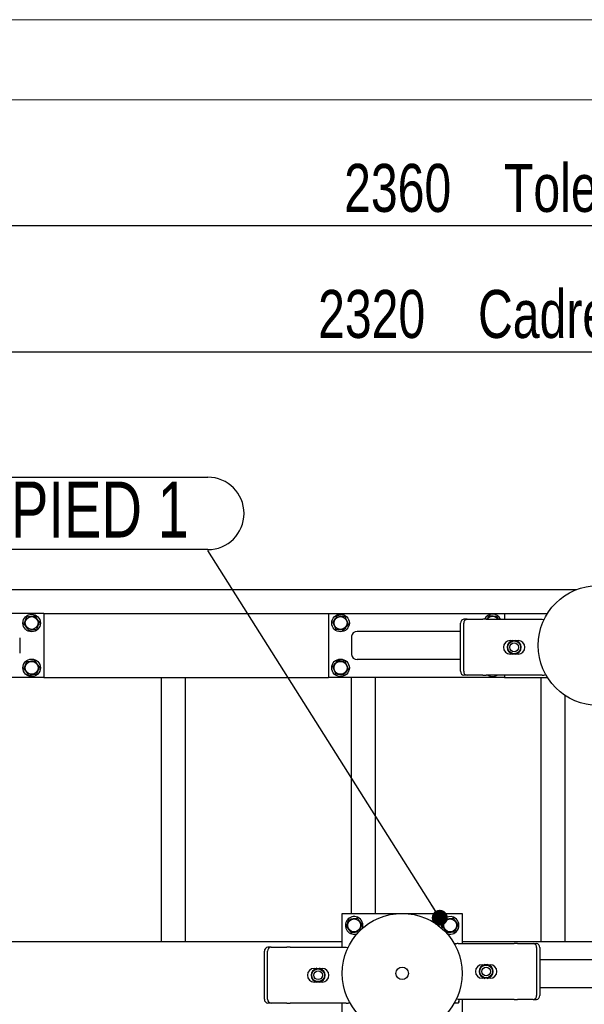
# Model space of a CAD drawing. Header units: millimetres. Extents: x 0 to 841, y 0 to 594.
# Tile 172 of 177: x 631 to 666, y 532 to 594. Entities that reach past the tile are written whole.
import ezdxf

# ---------------------------------------------------------------- set-up
doc = ezdxf.new("R2010")
doc.units = ezdxf.units.MM
doc.layers.add('COTES', color=1, linetype='Continuous')
doc.layers.add('NOTES', color=6, linetype='Continuous')
doc.layers.add('TRAIT-FORT', color=4, linetype='Continuous', lineweight=25)
doc.styles.add('SLDTEXTSTYLE1', font='TXT', dxfattribs={"width": 0.75})
doc.dimstyles.new('SLDDIMSTYLE0', dxfattribs={"dimtxt": 3, "dimasz": 2, "dimexe": 0, "dimexo": 0.0625, "dimgap": 0.75, "dimtad": 1, "dimdec": 0, "dimlfac": 20, "dimrnd": 1e-09, "dimzin": 12, "dimdsep": 46, "dimtxsty": 'SLDTEXTSTYLE1', "dimsah": 1, "dimcen": 0.09, "dimadec": 0, "dimazin": 3, "dimtfac": 1, "dimtdec": 0, "dimtofl": 0, "dimtmove": 0, "dimatfit": 3, "dimfxl": 1, "dimfrac": 2, "dimtolj": 1, "dimtzin": 12, "dimarcsym": 0})
doc.dimstyles.new('SLDDIMSTYLE2', dxfattribs={"dimtxt": 0.18, "dimasz": 1, "dimexe": 0, "dimexo": 0.0625, "dimgap": 0, "dimtad": 0, "dimtih": 1, "dimtoh": 1, "dimdec": 0, "dimrnd": 1e-09, "dimzin": 0, "dimdsep": 46, "dimtxsty": 'Standard', "dimblk1": 'DOT', "dimblk2": 'DOT', "dimsah": 1, "dimcen": 0.09, "dimadec": 0, "dimazin": 0, "dimtfac": 1, "dimtdec": 0, "dimtofl": 0, "dimtmove": 0, "dimatfit": 3, "dimldrblk": 'DOT', "dimfxl": 1, "dimfrac": 2, "dimtolj": 1, "dimtzin": 0, "dimarcsym": 0})

# ---------------------------------------------------------------- blocks, each defined once
blk = doc.blocks.new('_D_22')
at = {"layer": 'COTES', "color": 1, "transparency": 16777216}
for p, q in [((602.662, 539.283), (602.662, 574.237)), ((718.662, 539.283), (718.662, 574.237)), ((602.662, 573.237), (718.662, 573.237))]:
    blk.add_line(p, q, dxfattribs=at)
for points in [[(602.662, 573.237), (604.662, 572.737), (604.662, 573.737)], [(718.662, 573.237), (716.662, 573.737), (716.662, 572.737)]]:
    blk.add_solid(points, dxfattribs=at)
at = {"layer": 'COTES', "color": 1, "transparency": 16777216, "char_height": 3, "attachment_point": 1, "style": 'SLDTEXTSTYLE1'}
for s, insert in [('Cadre', (659.402, 577.104)), ('2320', (649.41, 577.104))]:
    blk.add_mtext(s, dxfattribs=dict(at, insert=insert))
blk = doc.blocks.new('_D_26')
at = {"layer": 'COTES', "color": 1, "transparency": 16777216}
for p, q in [((601.662, 559.383), (601.662, 582.117)), ((719.662, 559.383), (719.662, 582.117)), ((719.662, 581.117), (601.662, 581.117))]:
    blk.add_line(p, q, dxfattribs=at)
for points in [[(601.662, 581.117), (603.662, 580.617), (603.662, 581.617)], [(719.662, 581.117), (717.662, 581.617), (717.662, 580.617)]]:
    blk.add_solid(points, dxfattribs=at)
at = {"layer": 'COTES', "color": 1, "transparency": 16777216, "char_height": 3, "attachment_point": 1, "style": 'SLDTEXTSTYLE1'}
for s, insert in [('2360', (651.035, 584.984)), ('Toles', (661.027, 584.984))]:
    blk.add_mtext(s, dxfattribs=dict(at, insert=insert))
blk = doc.blocks.new('SW_NOTE_32')
at = {"layer": 'NOTES', "color": 0}
for p, q in [((-13.585, 4.574), (0, 4.574)), ((0, 0.046), (-13.585, 0.046))]:
    blk.add_line(p, q, dxfattribs=at)
for centre, start, end in [((-13.585, 2.31), 90, 270), ((0, 2.31), 270, 90)]:
    blk.add_arc(centre, 2.264, start, end, dxfattribs=at)
at = {"layer": 'NOTES', "color": 0, "insert": (-6.743, 4.303), "char_height": 3.5, "attachment_point": 2, "style": 'SLDTEXTSTYLE1'}
blk.add_mtext('PIED 1', dxfattribs=at)
blk = doc.blocks.new('_Dot')
at = {"color": 0, "linetype": 'ByBlock', "lineweight": -2}
blk.add_line((-0.5, 0), (-1, 0), dxfattribs=at)
at = {"color": 0, "linetype": 'ByBlock', "const_width": 0.5}
blk.add_lwpolyline([(-0.25, 0, 1), (0.25, 0, 1)], format="xyb", close=True, dxfattribs=at)

msp = doc.modelspace()

# ---------------------------------------------------------------- linework, layer by layer
at = {"color": 7, "linetype": 'Continuous', "lineweight": 18}
for p, q in [((841, 594), (0, 594)), ((836, 589), (5, 589))]:
    msp.add_line(p, q, dxfattribs=at)
at = {"layer": 'TRAIT-FORT', "color": 4, "linetype": 'Continuous', "lineweight": 25}
for p, q in [((608.412, 558.383), (665.566, 558.383)), ((632.262, 556.883), (621.262, 556.883)), ((632.262, 556.883), (650.062, 556.883)), ((632.262, 556.883), (632.262, 552.883)), ((650.062, 556.883), (650.062, 552.883)), ((650.062, 556.883), (661.062, 556.883)), ((658.724, 556.515), (658.524, 556.515)), ((658.724, 556.515), (659.713, 556.515)), ((659.913, 556.515), (659.713, 556.515)), ((659.913, 556.515), (663.413, 556.515)), ((661.062, 556.883), (663.74, 556.883)), ((661.062, 556.883), (661.062, 556.515)), ((658.307, 553.265), (658.307, 556.265)), ((658.507, 553.265), (658.507, 556.265)), ((630.762, 555.358), (630.762, 554.408)), ((651.505, 555.458), (651.505, 554.308)), ((658.307, 555.758), (651.857, 555.758)), ((661.413, 555.19), (661.541, 555.19)), ((661.528, 555.168), (661.575, 555.194)), ((661.575, 555.194), (661.579, 555.199)), ((661.575, 555.153), (661.575, 555.194)), ((661.579, 555.199), (661.59, 555.19)), ((661.59, 555.156), (661.59, 555.19)), ((661.737, 555.19), (661.748, 555.199)), ((661.737, 555.156), (661.737, 555.19)), ((661.748, 555.199), (661.752, 555.194)), ((661.752, 555.194), (661.752, 555.153)), ((661.752, 555.194), (661.799, 555.168)), ((661.786, 555.19), (661.913, 555.19)), ((658.307, 554.008), (651.857, 554.008)), ((661.541, 554.34), (661.413, 554.34)), ((661.575, 554.336), (661.528, 554.362)), ((661.575, 554.336), (661.575, 554.378)), ((661.579, 554.331), (661.575, 554.336)), ((661.59, 554.34), (661.579, 554.331)), ((661.59, 554.374), (661.59, 554.34)), ((661.737, 554.374), (661.737, 554.34)), ((661.748, 554.331), (661.737, 554.34)), ((661.752, 554.336), (661.748, 554.331)), ((661.752, 554.378), (661.752, 554.336)), ((661.799, 554.362), (661.752, 554.336)), ((661.913, 554.34), (661.786, 554.34)), ((632.262, 552.883), (621.262, 552.883)), ((632.262, 552.883), (650.062, 552.883)), ((639.632, 536.383), (639.632, 552.883)), ((641.132, 536.383), (641.132, 552.883)), ((661.062, 552.883), (650.062, 552.883)), ((651.492, 538.133), (651.492, 552.883)), ((652.992, 538.133), (652.992, 552.883)), ((658.724, 553.015), (658.524, 553.015)), ((659.713, 553.015), (658.724, 553.015)), ((659.713, 553.015), (659.913, 553.015)), ((663.413, 553.015), (659.913, 553.015)), ((661.062, 553.015), (661.062, 552.883)), ((661.062, 552.883), (663.74, 552.883)), ((663.352, 536.383), (663.352, 552.883)), ((664.852, 536.383), (664.852, 551.75)), ((650.912, 536.015), (650.912, 538.133)), ((650.912, 538.133), (658.412, 538.133)), ((658.412, 538.133), (658.412, 536.251)), ((616.662, 536.383), (650.912, 536.383)), ((657.923, 536.235), (658.035, 536.235)), ((658.161, 536.251), (661.661, 536.251)), ((658.412, 536.383), (671.262, 536.383)), ((661.861, 536.251), (661.661, 536.251)), ((661.861, 536.251), (662.85, 536.251)), ((662.85, 536.251), (663.05, 536.251)), ((646.057, 532.765), (646.057, 535.765)), ((646.257, 532.765), (646.257, 535.765)), ((646.474, 536.015), (646.274, 536.015)), ((646.474, 536.015), (647.463, 536.015)), ((647.663, 536.015), (647.463, 536.015)), ((647.663, 536.015), (651.163, 536.015)), ((663.067, 536.001), (663.067, 533.001)), ((663.267, 536.001), (663.267, 533.001)), ((659.661, 534.926), (659.788, 534.926)), ((659.775, 534.904), (659.822, 534.93)), ((659.822, 534.93), (659.827, 534.935)), ((659.822, 534.889), (659.822, 534.93)), ((659.827, 534.935), (659.838, 534.926)), ((659.838, 534.892), (659.838, 534.926)), ((659.984, 534.926), (659.995, 534.935)), ((659.984, 534.892), (659.984, 534.926)), ((659.995, 534.935), (659.999, 534.93)), ((659.999, 534.93), (659.999, 534.889)), ((659.999, 534.93), (660.046, 534.904)), ((660.033, 534.926), (660.161, 534.926)), ((663.267, 535.258), (680.237, 535.258)), ((649.163, 534.69), (649.291, 534.69)), ((649.278, 534.668), (649.325, 534.694)), ((649.325, 534.694), (649.329, 534.699)), ((649.325, 534.653), (649.325, 534.694)), ((649.329, 534.699), (649.34, 534.69)), ((649.34, 534.656), (649.34, 534.69)), ((649.487, 534.69), (649.498, 534.699)), ((649.487, 534.656), (649.487, 534.69)), ((649.498, 534.699), (649.502, 534.694)), ((649.502, 534.694), (649.502, 534.653)), ((649.502, 534.694), (649.549, 534.668)), ((649.536, 534.69), (649.663, 534.69)), ((649.291, 533.84), (649.163, 533.84)), ((649.325, 533.836), (649.278, 533.862)), ((649.325, 533.836), (649.325, 533.878)), ((649.329, 533.831), (649.325, 533.836)), ((649.34, 533.84), (649.329, 533.831)), ((649.34, 533.874), (649.34, 533.84)), ((649.487, 533.874), (649.487, 533.84)), ((649.498, 533.831), (649.487, 533.84)), ((649.502, 533.836), (649.498, 533.831)), ((649.502, 533.878), (649.502, 533.836)), ((649.549, 533.862), (649.502, 533.836)), ((649.663, 533.84), (649.536, 533.84)), ((659.788, 534.076), (659.661, 534.076)), ((659.822, 534.072), (659.775, 534.099)), ((659.822, 534.072), (659.822, 534.114)), ((659.827, 534.067), (659.822, 534.072)), ((659.838, 534.076), (659.827, 534.067)), ((659.838, 534.11), (659.838, 534.076)), ((659.984, 534.11), (659.984, 534.076)), ((659.995, 534.067), (659.984, 534.076)), ((659.999, 534.072), (659.995, 534.067)), ((659.999, 534.114), (659.999, 534.072)), ((660.046, 534.099), (659.999, 534.072)), ((660.161, 534.076), (660.033, 534.076)), ((663.267, 533.508), (680.237, 533.508)), ((646.474, 532.515), (646.274, 532.515)), ((647.463, 532.515), (646.474, 532.515)), ((647.463, 532.515), (647.663, 532.515)), ((651.163, 532.515), (647.663, 532.515)), ((650.912, 530.633), (650.912, 532.515)), ((657.923, 532.531), (658.162, 532.531)), ((661.661, 532.751), (658.161, 532.751)), ((658.198, 532.555), (658.212, 532.579)), ((658.212, 532.751), (658.212, 532.579)), ((658.412, 532.751), (658.412, 530.633)), ((661.661, 532.751), (661.861, 532.751)), ((662.85, 532.751), (661.861, 532.751)), ((662.85, 532.751), (663.05, 532.751))]:
    msp.add_line(p, q, dxfattribs=at)
at = {"layer": 'TRAIT-FORT', "color": 4, "linetype": 'Continuous', "lineweight": 25, "flags": 128}
for points in [[(663.413, 556.515), (663.511, 556.505), (663.53, 556.501)], [(651.163, 536.015), (651.261, 536.005), (651.286, 536)], [(658.161, 532.751), (658.063, 532.761), (658.038, 532.766)]]:
    msp.add_lwpolyline(points, dxfattribs=at)
at = {"layer": 'TRAIT-FORT', "color": 4, "linetype": 'Continuous', "lineweight": 25}
for centre, radius in [((666.912, 554.883), 3.75), ((631.512, 556.283), 0.55), ((631.512, 556.283), 0.404), ((650.812, 556.283), 0.55), ((650.812, 556.283), 0.404), ((661.663, 554.765), 0.397), ((661.663, 554.765), 0.272), ((631.512, 553.483), 0.55), ((650.812, 553.483), 0.55), ((631.512, 553.483), 0.404), ((650.812, 553.483), 0.404), ((654.662, 534.383), 3.75), ((651.662, 537.383), 0.404), ((657.662, 537.383), 0.404), ((659.911, 534.501), 0.397), ((649.413, 534.265), 0.397), ((649.413, 534.265), 0.272), ((654.662, 534.383), 0.389), ((659.911, 534.501), 0.272)]:
    msp.add_circle(centre, radius, dxfattribs=at)
for centre, radius, start, end in [((658.542, 556.281), 0.235, 94.40195, 183.81126), ((658.742, 556.281), 0.235, 94.40195, 183.81126), ((660.312, 556.283), 0.55, 24.94812, 155.05188), ((660.312, 556.283), 0.404, 35.07056, 144.92944), ((661.413, 554.765), 0.425, 90, 270), ((661.663, 554.765), 0.442, 100.96644, 259.03356), ((661.663, 554.765), 0.442, 280.96644, 79.03356), ((661.913, 554.765), 0.425, 270, 90), ((661.663, 554.765), 0.425, 108.57513, 251.42487), ((661.663, 554.765), 0.425, 288.57513, 71.42487), ((658.542, 553.249), 0.235, 176.18874, 265.59805), ((658.742, 553.249), 0.235, 176.18874, 265.59805), ((660.312, 553.483), 0.55, 238.31295, 301.68705), ((663.413, 553.515), 0.5, 270, 296.07234), ((651.662, 537.383), 0.55, 67.47733, 292.38494), ((651.662, 537.383), 0.55, 336.98354, 67.47733), ((657.662, 537.383), 0.55, 67.47733, 198.91886), ((657.662, 537.383), 0.55, 251.08128, 67.47733), ((658.161, 535.751), 0.5, 90, 116.94304), ((662.832, 536.017), 0.235, 356.18874, 85.59805), ((663.032, 536.017), 0.235, 356.18874, 85.59805), ((646.292, 535.781), 0.235, 94.40195, 183.81126), ((646.492, 535.781), 0.235, 94.40195, 183.81126), ((659.661, 534.501), 0.425, 90, 270), ((659.911, 534.501), 0.442, 100.96644, 259.03356), ((659.911, 534.501), 0.425, 108.57513, 251.42487), ((659.911, 534.501), 0.442, 280.96644, 79.03356), ((659.911, 534.501), 0.425, 288.57513, 71.42487), ((660.161, 534.501), 0.425, 270, 90), ((649.163, 534.265), 0.425, 90, 270), ((649.413, 534.265), 0.442, 100.96644, 259.03356), ((649.413, 534.265), 0.425, 108.57513, 251.42487), ((649.413, 534.265), 0.442, 280.96644, 79.03356), ((649.413, 534.265), 0.425, 288.57513, 71.42487), ((649.663, 534.265), 0.425, 270, 90), ((646.292, 532.749), 0.235, 176.18874, 265.59805), ((646.492, 532.749), 0.235, 176.18874, 265.59805), ((651.163, 533.015), 0.5, 270, 296.94668), ((662.832, 532.985), 0.235, 274.40195, 3.81126), ((663.032, 532.985), 0.235, 274.40195, 3.81126)]:
    msp.add_arc(centre, radius, start, end, dxfattribs=at)
for centre, start_param, end_param in [((651.857, 555.458), 4.712389, 6.283185), ((651.857, 554.308), 0, 1.570796)]:
    msp.add_ellipse(centre, major_axis=(-0.353, 0), ratio=0.850615, start_param=start_param, end_param=end_param, dxfattribs=at)
for points, knots in [([(631.025, 556.222), (631.042, 556.262), (631.075, 556.341), (631.125, 556.459), (631.172, 556.571), (631.201, 556.64), (631.216, 556.675)], [0, 0, 0, 0, 0.264605, 0.534948, 0.765343, 1, 1, 1, 1]), ([(631.216, 556.675), (631.278, 556.682), (631.381, 556.695), (631.529, 556.714), (631.629, 556.726), (631.687, 556.733), (631.703, 556.735)], [0, 0, 0, 0, 0.385549, 0.637642, 0.896546, 1, 1, 1, 1]), ([(631.999, 556.344), (631.973, 556.378), (631.921, 556.446), (631.844, 556.548), (631.771, 556.645), (631.726, 556.705), (631.703, 556.735)], [0, 0, 0, 0, 0.264605, 0.534948, 0.765343, 1, 1, 1, 1]), ([(650.324, 556.334), (650.349, 556.369), (650.4, 556.438), (650.475, 556.542), (650.546, 556.64), (650.59, 556.701), (650.612, 556.731)], [0, 0, 0, 0, 0.264605, 0.534948, 0.765343, 1, 1, 1, 1]), ([(651.1, 556.68), (651.038, 556.687), (650.936, 556.697), (650.787, 556.713), (650.686, 556.724), (650.629, 556.73), (650.612, 556.731)], [0, 0, 0, 0, 0.385549, 0.637642, 0.896546, 1, 1, 1, 1]), ([(651.3, 556.232), (651.283, 556.271), (651.248, 556.349), (651.196, 556.466), (651.146, 556.577), (651.116, 556.646), (651.1, 556.68)], [0, 0, 0, 0, 0.264605, 0.534948, 0.765343, 1, 1, 1, 1]), ([(659.955, 556.515), (659.963, 556.526), (659.993, 556.567), (660.046, 556.64), (660.09, 556.701), (660.112, 556.731)], [0, 0, 0, 0, 0.145667, 0.568919, 1, 1, 1, 1]), ([(660.6, 556.68), (660.538, 556.687), (660.436, 556.697), (660.287, 556.713), (660.186, 556.724), (660.129, 556.73), (660.112, 556.731)], [0, 0, 0, 0, 0.385549, 0.637642, 0.896546, 1, 1, 1, 1]), ([(660.674, 556.515), (660.665, 556.536), (660.64, 556.592), (660.616, 556.646), (660.6, 556.68)], [0, 0, 0, 0, 0.365433, 1, 1, 1, 1]), ([(631.025, 556.222), (631.051, 556.189), (631.103, 556.12), (631.18, 556.018), (631.253, 555.921), (631.298, 555.861), (631.321, 555.831)], [0, 0, 0, 0, 0.264605, 0.534948, 0.765343, 1, 1, 1, 1]), ([(631.321, 555.831), (631.383, 555.839), (631.485, 555.852), (631.634, 555.87), (631.734, 555.882), (631.792, 555.89), (631.808, 555.892)], [0, 0, 0, 0, 0.385549, 0.637642, 0.896546, 1, 1, 1, 1]), ([(631.999, 556.344), (631.982, 556.304), (631.949, 556.225), (631.899, 556.108), (631.852, 555.995), (631.823, 555.926), (631.808, 555.892)], [0, 0, 0, 0, 0.264605, 0.534948, 0.765343, 1, 1, 1, 1]), ([(650.324, 556.334), (650.341, 556.295), (650.376, 556.217), (650.428, 556.1), (650.478, 555.989), (650.508, 555.92), (650.524, 555.886)], [0, 0, 0, 0, 0.2646049, 0.5349477, 0.7653431, 1, 1, 1, 1]), ([(651.012, 555.835), (650.95, 555.841), (650.847, 555.852), (650.698, 555.868), (650.598, 555.878), (650.54, 555.884), (650.524, 555.886)], [0, 0, 0, 0, 0.385549, 0.637642, 0.896546, 1, 1, 1, 1]), ([(651.3, 556.232), (651.275, 556.197), (651.225, 556.128), (651.15, 556.025), (651.078, 555.926), (651.034, 555.865), (651.012, 555.835)], [0, 0, 0, 0, 0.264605, 0.534948, 0.765343, 1, 1, 1, 1]), ([(661.59, 555.19), (661.592, 555.19), (661.595, 555.19), (661.609, 555.191), (661.629, 555.192), (661.648, 555.193), (661.668, 555.193), (661.688, 555.192), (661.71, 555.191), (661.727, 555.19), (661.735, 555.19), (661.736, 555.19), (661.737, 555.19)], [0, 0, 0, 0, 0.112459, 0.224891, 0.338077, 0.451935, 0.500009, 0.61321, 0.72639, 0.840088, 0.953755, 1, 1, 1, 1]), ([(661.528, 555.168), (661.52, 555.159), (661.509, 555.149), (661.499, 555.126), (661.497, 555.121)], [0, 0, 0, 0, 0.753414, 1, 1, 1, 1]), ([(661.799, 555.168), (661.807, 555.16), (661.817, 555.15), (661.826, 555.13), (661.828, 555.127)], [0, 0, 0, 0, 0.8279596, 1, 1, 1, 1]), ([(661.528, 554.362), (661.52, 554.371), (661.509, 554.381), (661.499, 554.403), (661.497, 554.409)], [0, 0, 0, 0, 0.7627548, 1, 1, 1, 1]), ([(661.737, 554.34), (661.735, 554.34), (661.732, 554.341), (661.718, 554.34), (661.698, 554.338), (661.679, 554.337), (661.659, 554.337), (661.639, 554.338), (661.617, 554.339), (661.6, 554.34), (661.592, 554.341), (661.591, 554.34), (661.59, 554.34)], [0, 0, 0, 0, 0.112459, 0.224891, 0.338077, 0.451935, 0.500009, 0.61321, 0.72639, 0.840088, 0.953755, 1, 1, 1, 1]), ([(661.799, 554.362), (661.807, 554.371), (661.821, 554.386), (661.833, 554.415), (661.838, 554.427)], [0, 0, 0, 0, 0.593144, 1, 1, 1, 1]), ([(631.025, 553.422), (631.042, 553.462), (631.075, 553.541), (631.125, 553.659), (631.172, 553.771), (631.201, 553.84), (631.216, 553.875)], [0, 0, 0, 0, 0.264605, 0.534948, 0.765343, 1, 1, 1, 1]), ([(631.025, 553.422), (631.051, 553.389), (631.103, 553.32), (631.18, 553.218), (631.253, 553.121), (631.298, 553.061), (631.321, 553.031)], [0, 0, 0, 0, 0.264605, 0.534948, 0.765343, 1, 1, 1, 1]), ([(631.216, 553.875), (631.278, 553.882), (631.381, 553.895), (631.529, 553.914), (631.629, 553.926), (631.687, 553.933), (631.703, 553.935)], [0, 0, 0, 0, 0.385549, 0.637642, 0.896546, 1, 1, 1, 1]), ([(631.999, 553.544), (631.973, 553.578), (631.921, 553.646), (631.844, 553.748), (631.771, 553.845), (631.726, 553.905), (631.703, 553.935)], [0, 0, 0, 0, 0.264605, 0.534948, 0.765343, 1, 1, 1, 1]), ([(631.999, 553.544), (631.982, 553.504), (631.949, 553.425), (631.899, 553.308), (631.852, 553.195), (631.823, 553.126), (631.808, 553.092)], [0, 0, 0, 0, 0.264605, 0.534948, 0.765343, 1, 1, 1, 1]), ([(650.324, 553.534), (650.349, 553.569), (650.4, 553.638), (650.475, 553.742), (650.546, 553.84), (650.59, 553.901), (650.612, 553.931)], [0, 0, 0, 0, 0.264605, 0.534948, 0.765343, 1, 1, 1, 1]), ([(650.324, 553.534), (650.341, 553.495), (650.376, 553.417), (650.428, 553.3), (650.478, 553.189), (650.508, 553.12), (650.524, 553.086)], [0, 0, 0, 0, 0.2646049, 0.5349477, 0.7653431, 1, 1, 1, 1]), ([(651.1, 553.88), (651.038, 553.887), (650.936, 553.897), (650.787, 553.913), (650.686, 553.924), (650.629, 553.93), (650.612, 553.931)], [0, 0, 0, 0, 0.385549, 0.637642, 0.896546, 1, 1, 1, 1]), ([(651.3, 553.432), (651.275, 553.397), (651.225, 553.328), (651.15, 553.225), (651.078, 553.126), (651.034, 553.065), (651.012, 553.035)], [0, 0, 0, 0, 0.264605, 0.534948, 0.765343, 1, 1, 1, 1]), ([(651.3, 553.432), (651.283, 553.471), (651.248, 553.549), (651.196, 553.666), (651.146, 553.777), (651.116, 553.846), (651.1, 553.88)], [0, 0, 0, 0, 0.264605, 0.534948, 0.765343, 1, 1, 1, 1]), ([(631.321, 553.031), (631.383, 553.039), (631.485, 553.052), (631.634, 553.07), (631.734, 553.082), (631.792, 553.09), (631.808, 553.092)], [0, 0, 0, 0, 0.385549, 0.637642, 0.896546, 1, 1, 1, 1]), ([(651.012, 553.035), (650.95, 553.041), (650.847, 553.052), (650.698, 553.068), (650.598, 553.078), (650.54, 553.084), (650.524, 553.086)], [0, 0, 0, 0, 0.385549, 0.637642, 0.896546, 1, 1, 1, 1]), ([(651.175, 537.322), (651.192, 537.362), (651.225, 537.441), (651.275, 537.559), (651.322, 537.671), (651.351, 537.74), (651.366, 537.775)], [0, 0, 0, 0, 0.264605, 0.534948, 0.765343, 1, 1, 1, 1]), ([(651.366, 537.775), (651.428, 537.782), (651.531, 537.795), (651.679, 537.814), (651.779, 537.826), (651.837, 537.833), (651.853, 537.835)], [0, 0, 0, 0, 0.385549, 0.637642, 0.896546, 1, 1, 1, 1]), ([(652.149, 537.444), (652.123, 537.478), (652.071, 537.546), (651.994, 537.648), (651.921, 537.745), (651.876, 537.805), (651.853, 537.835)], [0, 0, 0, 0, 0.264605, 0.534948, 0.765343, 1, 1, 1, 1]), ([(652.149, 537.444), (652.132, 537.404), (652.099, 537.325), (652.049, 537.208), (652.002, 537.095), (651.973, 537.026), (651.958, 536.992)], [0, 0, 0, 0, 0.264605, 0.534948, 0.765343, 1, 1, 1, 1]), ([(657.175, 537.322), (657.192, 537.362), (657.225, 537.441), (657.275, 537.559), (657.322, 537.671), (657.351, 537.74), (657.366, 537.775)], [0, 0, 0, 0, 0.264605, 0.534948, 0.765343, 1, 1, 1, 1]), ([(657.366, 537.775), (657.428, 537.782), (657.531, 537.795), (657.679, 537.814), (657.779, 537.826), (657.837, 537.833), (657.853, 537.835)], [0, 0, 0, 0, 0.385549, 0.637642, 0.896546, 1, 1, 1, 1]), ([(658.149, 537.444), (658.123, 537.478), (658.071, 537.546), (657.994, 537.648), (657.921, 537.745), (657.876, 537.805), (657.853, 537.835)], [0, 0, 0, 0, 0.264605, 0.534948, 0.765343, 1, 1, 1, 1]), ([(658.149, 537.444), (658.132, 537.404), (658.099, 537.325), (658.049, 537.208), (658.002, 537.095), (657.973, 537.026), (657.958, 536.992)], [0, 0, 0, 0, 0.264605, 0.534948, 0.765343, 1, 1, 1, 1]), ([(651.175, 537.322), (651.201, 537.289), (651.253, 537.22), (651.33, 537.118), (651.403, 537.021), (651.448, 536.961), (651.471, 536.931)], [0, 0, 0, 0, 0.264605, 0.534948, 0.765343, 1, 1, 1, 1]), ([(651.471, 536.931), (651.533, 536.939), (651.635, 536.952), (651.784, 536.97), (651.884, 536.982), (651.942, 536.99), (651.958, 536.992)], [0, 0, 0, 0, 0.385549, 0.637642, 0.896546, 1, 1, 1, 1]), ([(657.175, 537.322), (657.201, 537.289), (657.253, 537.22), (657.33, 537.118), (657.403, 537.021), (657.448, 536.961), (657.471, 536.931)], [0, 0, 0, 0, 0.264605, 0.534948, 0.765343, 1, 1, 1, 1]), ([(657.471, 536.931), (657.533, 536.939), (657.635, 536.952), (657.784, 536.97), (657.884, 536.982), (657.942, 536.99), (657.958, 536.992)], [0, 0, 0, 0, 0.385549, 0.637642, 0.896546, 1, 1, 1, 1]), ([(659.775, 534.904), (659.767, 534.895), (659.753, 534.88), (659.741, 534.851), (659.736, 534.84)], [0, 0, 0, 0, 0.593144, 1, 1, 1, 1]), ([(659.838, 534.926), (659.839, 534.926), (659.842, 534.926), (659.856, 534.927), (659.876, 534.928), (659.896, 534.929), (659.915, 534.929), (659.935, 534.929), (659.957, 534.927), (659.974, 534.926), (659.982, 534.926), (659.983, 534.926), (659.984, 534.926)], [0, 0, 0, 0, 0.112459, 0.224891, 0.338077, 0.451935, 0.500009, 0.61321, 0.72639, 0.840088, 0.953755, 1, 1, 1, 1]), ([(660.046, 534.904), (660.054, 534.895), (660.065, 534.885), (660.075, 534.863), (660.077, 534.858)], [0, 0, 0, 0, 0.762755, 1, 1, 1, 1]), ([(649.278, 534.668), (649.27, 534.659), (649.259, 534.649), (649.249, 534.626), (649.247, 534.621)], [0, 0, 0, 0, 0.753414, 1, 1, 1, 1]), ([(649.34, 534.69), (649.342, 534.69), (649.345, 534.69), (649.359, 534.691), (649.379, 534.692), (649.398, 534.693), (649.418, 534.693), (649.438, 534.692), (649.46, 534.691), (649.477, 534.69), (649.485, 534.69), (649.486, 534.69), (649.487, 534.69)], [0, 0, 0, 0, 0.112459, 0.224891, 0.338077, 0.451935, 0.500009, 0.61321, 0.72639, 0.840088, 0.953755, 1, 1, 1, 1]), ([(649.549, 534.668), (649.557, 534.66), (649.567, 534.65), (649.576, 534.63), (649.578, 534.627)], [0, 0, 0, 0, 0.8279596, 1, 1, 1, 1]), ([(649.278, 533.862), (649.27, 533.871), (649.259, 533.881), (649.249, 533.903), (649.247, 533.909)], [0, 0, 0, 0, 0.7627548, 1, 1, 1, 1]), ([(649.487, 533.84), (649.485, 533.84), (649.482, 533.841), (649.468, 533.84), (649.448, 533.838), (649.429, 533.837), (649.409, 533.837), (649.389, 533.838), (649.367, 533.839), (649.35, 533.84), (649.342, 533.841), (649.341, 533.84), (649.34, 533.84)], [0, 0, 0, 0, 0.112459, 0.224891, 0.338077, 0.451935, 0.500009, 0.61321, 0.72639, 0.840088, 0.953755, 1, 1, 1, 1]), ([(649.549, 533.862), (649.557, 533.871), (649.571, 533.886), (649.583, 533.915), (649.588, 533.927)], [0, 0, 0, 0, 0.593144, 1, 1, 1, 1]), ([(659.775, 534.099), (659.767, 534.107), (659.757, 534.116), (659.748, 534.136), (659.747, 534.14)], [0, 0, 0, 0, 0.82796, 1, 1, 1, 1]), ([(659.984, 534.076), (659.982, 534.076), (659.979, 534.077), (659.965, 534.076), (659.945, 534.074), (659.926, 534.073), (659.906, 534.073), (659.886, 534.074), (659.864, 534.075), (659.848, 534.076), (659.84, 534.077), (659.838, 534.076), (659.838, 534.076)], [0, 0, 0, 0, 0.112459, 0.224891, 0.338077, 0.451935, 0.500009, 0.61321, 0.72639, 0.840088, 0.953755, 1, 1, 1, 1]), ([(660.046, 534.099), (660.054, 534.107), (660.066, 534.118), (660.075, 534.14), (660.078, 534.145)], [0, 0, 0, 0, 0.753414, 1, 1, 1, 1]), ([(658.196, 532.751), (658.198, 532.738), (658.203, 532.695), (658.19, 532.621), (658.171, 532.561), (658.162, 532.531)], [0, 0, 0, 0, 0.171918, 0.582165, 1, 1, 1, 1]), ([(658.162, 532.531), (658.18, 532.539), (658.198, 532.547), (658.198, 532.555), (658.198, 532.555)], [0, 0, 0, 0, 0.977492, 1, 1, 1, 1])]:
    msp.add_open_spline(points, degree=3, knots=knots, dxfattribs=at)

# ---------------------------------------------------------------- block references
at = {"layer": 'NOTES', "color": 211}
msp.add_blockref('SW_NOTE_32', (642.516, 560.826), dxfattribs=at)

# ---------------------------------------------------------------- dimensions: what is measured, and where the dimension line sits
at = {"layer": 'COTES', "color": 1}
for base, p1, p2, text, picture, middle in [((601.662, 581.117), (719.662, 558.383), (601.662, 558.383), '<> Toles', '_D_26', (660.662, 581.117)), ((718.662, 573.237), (602.662, 538.283), (718.662, 538.283), '<> Cadre', '_D_22', (660.662, 573.237))]:
    dim = msp.add_linear_dim(base=base, p1=p1, p2=p2, text=text, dimstyle='SLDDIMSTYLE0', dxfattribs=at)
    dim.commit()
    dim.dimension.update_dxf_attribs({"geometry": picture, "text_midpoint": middle, "dimtype": 160})

# ---------------------------------------------------------------- leaders
at = {"layer": 'NOTES', "color": 211}
msp.add_leader([(657.014, 537.856), (642.516, 560.826)], dimstyle='SLDDIMSTYLE2', dxfattribs=at)

doc.saveas('drawing.dxf')
